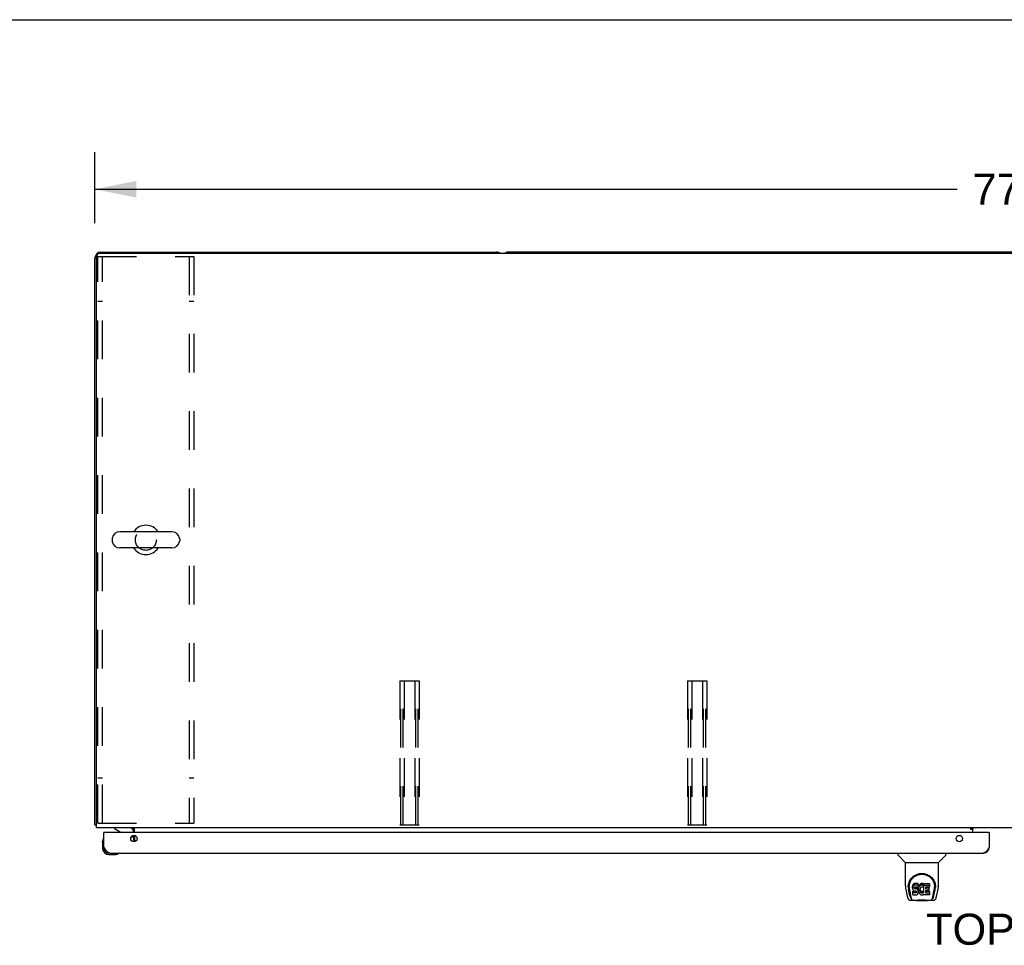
# Model space of a CAD drawing. Header units: inches. Extents: x 0 to 293, y 0 to 190.
# Tile 21 of 28: x 49 to 90, y 151 to 190. Entities that reach past the tile are written whole.
import ezdxf

# ---------------------------------------------------------------- set-up
doc = ezdxf.new("R2010")
doc.units = ezdxf.units.IN
doc.header["$LTSCALE"] = 16.12069
doc.header["$MEASUREMENT"] = 0
doc.linetypes.add('HIDDEN', pattern=[0.2, 0.1, -0.1])
doc.layers.get('0').update_dxf_attribs({"linetype": 'CONTINUOUS'})
for name, color, linetype in [('02___PRT_ALL_AXES', 7, 'CONTINUOUS'), ('DEFAULT_2', 8, 'HIDDEN'), ('DIMENSIONS', 7, 'CONTINUOUS')]:
    doc.layers.add(name, color=color, linetype=linetype)
doc.styles.get("Standard").update_dxf_attribs({"font": 'arial.ttf'})
doc.dimstyles.new('DIMSTYLE_1', dxfattribs={"dimtxt": 1.293103, "dimasz": 1.724138, "dimexe": 0.09, "dimexo": 0.07, "dimgap": 0.0375, "dimtad": 0, "dimtih": 1, "dimtoh": 1, "dimzin": 4, "dimdsep": 46, "dimtxsty": 'Standard', "dimblk": '_FILLED', "dimblk1": '_FILLED', "dimblk2": '_FILLED', "dimcen": 0.09, "dimazin": 1, "dimtfac": 1, "dimtofl": 0, "dimtmove": 0, "dimatfit": 3, "dimldrblk": '_FILLED', "dimfxl": 1, "dimtolj": 1, "dimtzin": 4, "dimarcsym": 0})

# ---------------------------------------------------------------- blocks, each defined once
blk = doc.blocks.new('_FILLED')
at = {"color": 0, "linetype": 'ByBlock'}
blk.add_solid([(0, 0), (-1, 0.2), (-1, -0.2)], dxfattribs=at)
blk = doc.blocks.new('*D1')
at = {"layer": 'DIMENSIONS', "color": 2, "linetype": 'Continuous'}
for p, q in [((51.789, 181.176), (51.789, 184.138)), ((129.539, 181.176), (129.539, 184.138)), ((51.789, 182.586), (87.758, 182.586)), ((129.539, 182.586), (93.57, 182.586))]:
    blk.add_line(p, q, dxfattribs=at)
at = {"layer": 'DIMENSIONS', "color": 2, "linetype": 'Continuous', "xscale": 1.724137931, "yscale": 1.724137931, "zscale": 1.724137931, "rotation": 180}
blk.add_blockref('_FILLED', (51.789, 182.586), dxfattribs=at)
at = {"layer": 'DIMENSIONS', "color": 2, "linetype": 'Continuous', "xscale": 1.724137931, "yscale": 1.724137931, "zscale": 1.724137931}
blk.add_blockref('_FILLED', (129.539, 182.586), dxfattribs=at)
at = {"layer": 'DIMENSIONS', "color": 2, "linetype": 'Continuous', "insert": (90.664, 183.233), "char_height": 1.2931, "width": 4.51865, "attachment_point": 2, "line_spacing_factor": 0.9}
blk.add_mtext('77.75', dxfattribs=at)

msp = doc.modelspace()

# ---------------------------------------------------------------- linework, layer by layer
at = {"color": 7, "linetype": 'Continuous'}
for p, q in [((0, 189.655), (293.103, 189.655)), ((52.039, 179.969), (68.539, 179.969)), ((112.289, 179.969), (69.039, 179.969)), ((51.789, 156.094), (51.789, 179.719)), ((51.852, 155.969), (51.852, 179.782)), ((129.352, 179.907), (51.977, 179.907)), ((54.994, 168.303), (52.834, 168.303)), ((52.504, 168.007), (52.504, 167.931)), ((54.994, 167.635), (52.834, 167.635)), ((55.324, 168.007), (55.324, 167.931)), ((51.789, 156.094), (51.852, 156.094)), ((51.85, 156.056), (51.852, 156.058)), ((129.477, 155.969), (51.852, 155.969)), ((52.184, 155.765), (52.164, 155.765)), ((52.606, 155.969), (52.606, 155.93)), ((52.606, 155.93), (52.844, 155.792)), ((53.393, 155.765), (53.393, 155.812)), ((53.414, 155.765), (53.414, 155.844)), ((53.445, 155.765), (53.445, 155.969)), ((88.325, 155.941), (88.414, 155.941)), ((88.325, 155.893), (88.325, 155.941)), ((88.414, 155.893), (88.325, 155.893)), ((88.414, 155.765), (88.414, 155.969)), ((88.414, 155.928), (88.455, 155.969)), ((89.082, 155.765), (89.102, 155.765)), ((52.104, 155.37), (52.107, 155.408)), ((52.104, 155.37), (52.104, 155.114)), ((52.151, 155.506), (52.149, 155.499)), ((53.283, 155.538), (53.364, 155.619)), ((53.414, 155.382), (53.414, 155.648)), ((53.445, 155.644), (53.445, 155.386)), ((52.164, 155.158), (52.164, 155.114)), ((52.752, 154.896), (52.759, 154.898)), ((85.285, 154.911), (85.285, 154.849)), ((87.293, 154.911), (87.293, 154.849)), ((52.367, 154.851), (52.624, 154.851)), ((52.661, 154.854), (52.624, 154.851)), ((85.594, 154.523), (85.297, 154.821)), ((85.6, 154.517), (86.978, 154.517)), ((85.6, 153.545), (85.6, 154.517)), ((86.978, 153.546), (86.978, 154.517)), ((86.984, 154.523), (87.282, 154.821)), ((85.973, 153.639), (85.951, 153.629)), ((85.996, 153.646), (85.973, 153.639)), ((85.973, 153.572), (85.973, 153.639)), ((86.136, 153.646), (85.996, 153.646)), ((85.996, 153.579), (85.996, 153.646)), ((86.137, 153.603), (86.136, 153.646)), ((86.136, 153.579), (86.136, 153.646)), ((86.252, 153.638), (86.232, 153.629)), ((86.274, 153.643), (86.252, 153.638)), ((86.252, 153.571), (86.252, 153.638)), ((86.296, 153.645), (86.274, 153.643)), ((86.274, 153.576), (86.274, 153.643)), ((86.296, 153.645), (86.318, 153.644)), ((86.296, 153.578), (86.296, 153.645)), ((86.33, 153.643), (86.318, 153.644)), ((86.318, 153.577), (86.318, 153.644)), ((86.34, 153.639), (86.33, 153.643)), ((86.33, 153.576), (86.33, 153.643)), ((86.359, 153.627), (86.34, 153.639)), ((86.34, 153.572), (86.34, 153.639)), ((86.369, 153.644), (86.606, 153.644)), ((86.369, 153.252), (86.369, 153.644)), ((86.61, 153.64), (86.61, 153.498)), ((85.615, 153.402), (85.68, 153.097)), ((85.725, 153.577), (85.724, 153.513)), ((85.788, 153.125), (85.735, 153.395)), ((85.762, 153.504), (85.762, 153.48)), ((85.771, 153.383), (85.829, 153.09)), ((85.905, 153.549), (85.903, 153.525)), ((85.903, 153.459), (85.903, 153.525)), ((85.905, 153.482), (85.903, 153.459)), ((85.903, 153.459), (85.904, 153.435)), ((85.904, 153.435), (85.908, 153.411)), ((85.91, 153.572), (85.905, 153.549)), ((85.905, 153.482), (85.905, 153.549)), ((85.91, 153.506), (85.905, 153.482)), ((85.906, 153.173), (85.906, 153.314)), ((85.908, 153.411), (85.916, 153.389)), ((85.919, 153.595), (85.91, 153.572)), ((85.91, 153.506), (85.91, 153.572)), ((85.919, 153.528), (85.91, 153.506)), ((85.969, 153.319), (85.91, 153.319)), ((85.91, 153.252), (85.91, 153.319)), ((85.969, 153.253), (85.91, 153.252)), ((85.916, 153.389), (85.929, 153.369)), ((85.933, 153.615), (85.919, 153.595)), ((85.919, 153.528), (85.919, 153.595)), ((85.933, 153.548), (85.919, 153.528)), ((85.929, 153.369), (85.945, 153.351)), ((85.942, 153.623), (85.933, 153.615)), ((85.933, 153.548), (85.933, 153.615)), ((85.942, 153.556), (85.933, 153.548)), ((85.951, 153.629), (85.942, 153.623)), ((85.942, 153.556), (85.942, 153.623)), ((85.951, 153.562), (85.942, 153.556)), ((85.945, 153.351), (85.965, 153.338)), ((85.951, 153.562), (85.951, 153.629)), ((85.973, 153.572), (85.951, 153.562)), ((85.965, 153.338), (85.976, 153.334)), ((86.03, 153.32), (85.969, 153.319)), ((85.969, 153.253), (85.969, 153.319)), ((86.03, 153.253), (85.969, 153.253)), ((85.996, 153.579), (85.973, 153.572)), ((85.974, 153.447), (85.975, 153.462)), ((85.975, 153.439), (85.974, 153.447)), ((85.975, 153.462), (85.977, 153.477)), ((85.975, 153.439), (85.975, 153.462)), ((85.977, 153.432), (85.975, 153.439)), ((85.976, 153.334), (85.988, 153.332)), ((85.977, 153.477), (85.98, 153.484)), ((85.977, 153.432), (85.977, 153.477)), ((85.982, 153.426), (85.977, 153.432)), ((85.98, 153.484), (85.986, 153.488)), ((85.982, 153.426), (85.982, 153.485)), ((85.988, 153.422), (85.982, 153.426)), ((85.986, 153.488), (86, 153.493)), ((85.988, 153.489), (85.987, 153.489)), ((86.002, 153.484), (85.988, 153.489)), ((85.988, 153.422), (85.988, 153.489)), ((86.002, 153.418), (85.988, 153.422)), ((85.988, 153.332), (86.035, 153.332)), ((86.136, 153.579), (85.996, 153.579)), ((86, 153.493), (86.015, 153.494)), ((86.026, 153.485), (86.002, 153.484)), ((86.002, 153.418), (86.002, 153.484)), ((86.026, 153.418), (86.002, 153.418)), ((86.015, 153.494), (86.128, 153.494)), ((86.05, 153.484), (86.026, 153.485)), ((86.026, 153.418), (86.026, 153.485)), ((86.05, 153.417), (86.026, 153.418)), ((86.045, 153.321), (86.03, 153.32)), ((86.03, 153.253), (86.03, 153.32)), ((86.045, 153.254), (86.03, 153.253)), ((86.035, 153.332), (86.043, 153.331)), ((86.043, 153.331), (86.05, 153.329)), ((86.052, 153.324), (86.045, 153.321)), ((86.045, 153.254), (86.045, 153.321)), ((86.052, 153.258), (86.045, 153.254)), ((86.074, 153.479), (86.05, 153.484)), ((86.05, 153.417), (86.05, 153.484)), ((86.074, 153.412), (86.05, 153.417)), ((86.05, 153.329), (86.056, 153.324)), ((86.053, 153.326), (86.052, 153.324)), ((86.052, 153.258), (86.052, 153.324)), ((86.057, 153.263), (86.052, 153.258)), ((86.056, 153.324), (86.061, 153.318)), ((86.057, 153.263), (86.057, 153.322)), ((86.067, 153.275), (86.057, 153.263)), ((86.061, 153.318), (86.067, 153.304)), ((86.067, 153.275), (86.067, 153.306)), ((86.067, 153.304), (86.07, 153.289)), ((86.069, 153.282), (86.067, 153.275)), ((86.069, 153.282), (86.069, 153.294)), ((86.07, 153.289), (86.069, 153.282)), ((86.085, 153.474), (86.074, 153.479)), ((86.074, 153.412), (86.074, 153.479)), ((86.085, 153.407), (86.074, 153.412)), ((86.094, 153.467), (86.085, 153.474)), ((86.085, 153.407), (86.085, 153.474)), ((86.094, 153.4), (86.085, 153.407)), ((86.112, 153.45), (86.094, 153.467)), ((86.094, 153.4), (86.094, 153.467)), ((86.112, 153.384), (86.094, 153.4)), ((86.125, 153.43), (86.112, 153.45)), ((86.112, 153.384), (86.112, 153.45)), ((86.125, 153.364), (86.112, 153.384)), ((86.121, 153.214), (86.126, 153.225)), ((86.134, 153.408), (86.125, 153.43)), ((86.125, 153.364), (86.125, 153.43)), ((86.134, 153.341), (86.125, 153.364)), ((86.126, 153.225), (86.135, 153.247)), ((86.128, 153.494), (86.133, 153.495)), ((86.133, 153.495), (86.135, 153.5)), ((86.135, 153.404), (86.134, 153.408)), ((86.134, 153.341), (86.134, 153.408)), ((86.14, 153.318), (86.134, 153.341)), ((86.135, 153.5), (86.136, 153.513)), ((86.14, 153.482), (86.135, 153.438)), ((86.135, 153.371), (86.135, 153.438)), ((86.14, 153.415), (86.135, 153.371)), ((86.135, 153.371), (86.136, 153.349)), ((86.135, 153.247), (86.141, 153.27)), ((86.137, 153.536), (86.136, 153.579)), ((86.136, 153.513), (86.137, 153.536)), ((86.136, 153.349), (86.139, 153.327)), ((86.137, 153.536), (86.137, 153.603)), ((86.139, 153.327), (86.144, 153.305)), ((86.144, 153.504), (86.14, 153.482)), ((86.14, 153.415), (86.14, 153.482)), ((86.144, 153.437), (86.14, 153.415)), ((86.143, 153.294), (86.14, 153.318)), ((86.141, 153.27), (86.143, 153.294)), ((86.143, 153.294), (86.143, 153.309)), ((86.15, 153.525), (86.144, 153.504)), ((86.144, 153.437), (86.144, 153.504)), ((86.15, 153.459), (86.144, 153.437)), ((86.144, 153.305), (86.151, 153.284)), ((86.159, 153.546), (86.15, 153.525)), ((86.15, 153.459), (86.15, 153.525)), ((86.159, 153.479), (86.15, 153.459)), ((86.151, 153.284), (86.172, 153.244)), ((86.169, 153.566), (86.159, 153.546)), ((86.159, 153.479), (86.159, 153.546)), ((86.169, 153.499), (86.159, 153.479)), ((86.182, 153.584), (86.169, 153.566)), ((86.169, 153.499), (86.169, 153.566)), ((86.182, 153.517), (86.169, 153.499)), ((86.172, 153.244), (86.185, 153.226)), ((86.197, 153.601), (86.182, 153.584)), ((86.182, 153.517), (86.182, 153.584)), ((86.197, 153.534), (86.182, 153.517)), ((86.185, 153.226), (86.199, 153.209)), ((86.213, 153.616), (86.197, 153.601)), ((86.197, 153.534), (86.197, 153.601)), ((86.213, 153.549), (86.197, 153.534)), ((86.209, 153.413), (86.205, 153.387)), ((86.205, 153.387), (86.205, 153.36)), ((86.205, 153.36), (86.206, 153.347)), ((86.206, 153.347), (86.206, 153.387)), ((86.206, 153.347), (86.209, 153.334)), ((86.208, 153.406), (86.209, 153.4)), ((86.212, 153.426), (86.209, 153.413)), ((86.209, 153.4), (86.219, 153.376)), ((86.209, 153.334), (86.209, 153.4)), ((86.209, 153.334), (86.219, 153.309)), ((86.218, 153.438), (86.212, 153.426)), ((86.232, 153.629), (86.213, 153.616)), ((86.213, 153.549), (86.213, 153.616)), ((86.232, 153.562), (86.213, 153.549)), ((86.232, 153.461), (86.218, 153.438)), ((86.219, 153.376), (86.233, 153.353)), ((86.219, 153.309), (86.219, 153.376)), ((86.219, 153.309), (86.233, 153.286)), ((86.232, 153.562), (86.232, 153.629)), ((86.252, 153.571), (86.232, 153.562)), ((86.241, 153.471), (86.232, 153.461)), ((86.233, 153.353), (86.241, 153.342)), ((86.233, 153.286), (86.233, 153.353)), ((86.233, 153.286), (86.241, 153.276)), ((86.251, 153.479), (86.241, 153.471)), ((86.241, 153.342), (86.251, 153.334)), ((86.241, 153.276), (86.241, 153.342)), ((86.241, 153.276), (86.251, 153.267)), ((86.276, 153.489), (86.251, 153.479)), ((86.251, 153.334), (86.263, 153.326)), ((86.251, 153.267), (86.251, 153.334)), ((86.251, 153.267), (86.263, 153.259)), ((86.274, 153.576), (86.252, 153.571)), ((86.263, 153.326), (86.275, 153.321)), ((86.263, 153.259), (86.263, 153.326)), ((86.263, 153.259), (86.275, 153.255)), ((86.296, 153.578), (86.274, 153.576)), ((86.275, 153.321), (86.288, 153.319)), ((86.275, 153.255), (86.275, 153.321)), ((86.275, 153.255), (86.288, 153.252)), ((86.289, 153.493), (86.276, 153.489)), ((86.288, 153.319), (86.302, 153.319)), ((86.288, 153.252), (86.288, 153.319)), ((86.288, 153.252), (86.302, 153.252)), ((86.302, 153.493), (86.289, 153.493)), ((86.318, 153.577), (86.296, 153.578)), ((86.316, 153.489), (86.302, 153.493)), ((86.302, 153.319), (86.315, 153.321)), ((86.302, 153.252), (86.302, 153.319)), ((86.302, 153.252), (86.315, 153.254)), ((86.315, 153.321), (86.327, 153.325)), ((86.315, 153.254), (86.315, 153.321)), ((86.315, 153.254), (86.327, 153.258)), ((86.328, 153.485), (86.316, 153.489)), ((86.33, 153.576), (86.318, 153.577)), ((86.327, 153.325), (86.34, 153.33)), ((86.327, 153.258), (86.327, 153.325)), ((86.327, 153.258), (86.34, 153.263)), ((86.34, 153.572), (86.33, 153.576)), ((86.36, 153.555), (86.334, 153.487)), ((86.359, 153.56), (86.34, 153.572)), ((86.34, 153.33), (86.351, 153.338)), ((86.34, 153.263), (86.34, 153.33)), ((86.34, 153.263), (86.351, 153.271)), ((86.351, 153.338), (86.351, 153.271)), ((86.357, 153.336), (86.369, 153.319)), ((86.357, 153.27), (86.369, 153.252)), ((86.359, 153.627), (86.359, 153.56)), ((86.36, 153.624), (86.36, 153.557)), ((86.369, 153.577), (86.606, 153.577)), ((86.439, 153.489), (86.439, 153.422)), ((86.44, 153.331), (86.44, 153.253)), ((86.606, 153.494), (86.444, 153.494)), ((86.444, 153.484), (86.575, 153.484)), ((86.444, 153.418), (86.575, 153.418)), ((86.575, 153.335), (86.445, 153.335)), ((86.445, 153.316), (86.606, 153.316)), ((86.445, 153.249), (86.606, 153.249)), ((86.579, 153.48), (86.579, 153.34)), ((86.611, 153.311), (86.611, 153.172)), ((86.75, 153.09), (86.806, 153.38)), ((86.791, 153.125), (86.844, 153.395)), ((86.806, 153.38), (86.807, 153.383)), ((86.853, 153.577), (86.854, 153.513)), ((86.86, 153.49), (86.86, 153.491)), ((86.898, 153.097), (86.963, 153.402)), ((85.804, 152.943), (86.031, 152.943)), ((85.846, 153.021), (85.839, 153.021)), ((85.845, 153.026), (85.848, 153.016)), ((85.849, 153.015), (85.848, 153.016)), ((85.891, 152.943), (85.89, 152.943)), ((85.91, 153.168), (86.054, 153.168)), ((86.006, 152.943), (86.026, 152.943)), ((86.006, 152.943), (86.028, 152.943)), ((86.051, 152.923), (86.03, 152.943)), ((86.527, 152.923), (86.051, 152.923)), ((86.054, 153.168), (86.066, 153.17)), ((86.066, 153.17), (86.078, 153.174)), ((86.078, 153.174), (86.097, 153.187)), ((86.097, 153.187), (86.114, 153.204)), ((86.114, 153.204), (86.121, 153.214)), ((86.199, 153.209), (86.216, 153.194)), ((86.216, 153.194), (86.234, 153.181)), ((86.234, 153.181), (86.243, 153.176)), ((86.243, 153.176), (86.254, 153.172)), ((86.254, 153.172), (86.276, 153.166)), ((86.276, 153.166), (86.298, 153.164)), ((86.298, 153.164), (86.32, 153.167)), ((86.32, 153.167), (86.341, 153.174)), ((86.341, 153.174), (86.36, 153.185)), ((86.371, 153.185), (86.36, 153.185)), ((86.36, 153.185), (86.36, 153.185)), ((86.371, 153.172), (86.371, 153.185)), ((86.606, 153.168), (86.375, 153.168)), ((86.496, 152.947), (86.524, 152.945)), ((86.527, 152.923), (86.548, 152.943)), ((86.547, 152.943), (86.774, 152.943)), ((86.689, 152.943), (86.687, 152.943)), ((86.73, 153.016), (86.734, 153.026)), ((86.73, 153.015), (86.73, 153.016)), ((86.739, 153.021), (86.732, 153.021))]:
    msp.add_line(p, q, dxfattribs=at)
at = {"color": 3, "linetype": 'Continuous'}
for p, q in [((52.164, 155.158), (52.164, 155.765)), ((89.082, 155.765), (52.184, 155.765)), ((89.102, 155.765), (89.102, 155.158)), ((52.411, 154.911), (88.855, 154.911))]:
    msp.add_line(p, q, dxfattribs=at)
at = {"color": 7, "linetype": 'Continuous'}
for points in [[(51.821, 156.072), (51.813, 156.075), (51.81, 156.076), (51.807, 156.077), (51.804, 156.079), (51.801, 156.08), (51.798, 156.081), (51.796, 156.083), (51.794, 156.084), (51.793, 156.086), (51.791, 156.087), (51.79, 156.089), (51.79, 156.091), (51.789, 156.092), (51.789, 156.094)], [(51.85, 156.056), (51.848, 156.058), (51.845, 156.06), (51.842, 156.062), (51.839, 156.064), (51.836, 156.066), (51.832, 156.068), (51.828, 156.069), (51.824, 156.071), (51.821, 156.072)], [(53.371, 155.939), (53.371, 155.938), (53.372, 155.938), (53.373, 155.939), (53.374, 155.939), (53.375, 155.94), (53.376, 155.94), (53.378, 155.942), (53.379, 155.943), (53.381, 155.945), (53.383, 155.946), (53.386, 155.95)], [(53.386, 155.95), (53.389, 155.952), (53.391, 155.955), (53.393, 155.957), (53.396, 155.959)], [(53.396, 155.959), (53.398, 155.961), (53.401, 155.963)], [(53.401, 155.963), (53.403, 155.965), (53.406, 155.967)], [(53.406, 155.967), (53.408, 155.968), (53.41, 155.969)], [(85.718, 153.503), (85.721, 153.546), (85.729, 153.598), (85.74, 153.647), (85.755, 153.693), (85.774, 153.736), (85.796, 153.777), (85.82, 153.816), (85.847, 153.851), (85.877, 153.885), (85.909, 153.916), (85.943, 153.944), (85.979, 153.97), (86.018, 153.993), (86.059, 154.013), (86.102, 154.03), (86.147, 154.043), (86.193, 154.053), (86.24, 154.059), (86.287, 154.061), (86.335, 154.059), (86.382, 154.054), (86.427, 154.044), (86.472, 154.031), (86.515, 154.015), (86.556, 153.995), (86.595, 153.972), (86.632, 153.947), (86.667, 153.919), (86.699, 153.888), (86.729, 153.855), (86.756, 153.819), (86.781, 153.781), (86.802, 153.74), (86.821, 153.697), (86.837, 153.651), (86.849, 153.603), (86.857, 153.551), (86.86, 153.503)], [(85.762, 153.504), (85.763, 153.524), (85.764, 153.548), (85.767, 153.572), (85.77, 153.596), (85.775, 153.619), (85.781, 153.643), (85.788, 153.665), (85.795, 153.687), (85.804, 153.709), (85.813, 153.73), (85.824, 153.75), (85.834, 153.77), (85.846, 153.789), (85.858, 153.807), (85.871, 153.824), (85.884, 153.841), (85.898, 153.856), (85.912, 153.871), (85.926, 153.886), (85.941, 153.899), (85.956, 153.912), (85.971, 153.924), (85.987, 153.935), (86.002, 153.946), (86.018, 153.955), (86.034, 153.965), (86.05, 153.973)], [(86.05, 153.973), (86.065, 153.981), (86.081, 153.988), (86.097, 153.994), (86.113, 154), (86.129, 154.006), (86.145, 154.011), (86.161, 154.015), (86.177, 154.019), (86.193, 154.022), (86.209, 154.024), (86.225, 154.027), (86.241, 154.028), (86.257, 154.03), (86.273, 154.03), (86.288, 154.031), (86.304, 154.03), (86.32, 154.03), (86.336, 154.029), (86.352, 154.027), (86.368, 154.025), (86.384, 154.022), (86.4, 154.019), (86.416, 154.015), (86.432, 154.011), (86.448, 154.006), (86.464, 154.001), (86.48, 153.995), (86.496, 153.988), (86.512, 153.981)], [(86.512, 153.981), (86.528, 153.973), (86.544, 153.965), (86.56, 153.956), (86.575, 153.946), (86.591, 153.936), (86.606, 153.924), (86.622, 153.913), (86.637, 153.9), (86.651, 153.886), (86.666, 153.872), (86.68, 153.857), (86.694, 153.841), (86.707, 153.825), (86.72, 153.807), (86.732, 153.789), (86.744, 153.77), (86.755, 153.751), (86.765, 153.73), (86.774, 153.709), (86.783, 153.688), (86.791, 153.666), (86.797, 153.643), (86.803, 153.62), (86.808, 153.596), (86.812, 153.572), (86.814, 153.548), (86.816, 153.524), (86.816, 153.504)], [(85.6, 153.545), (85.601, 153.519), (85.604, 153.477), (85.609, 153.434), (85.615, 153.402)], [(85.718, 153.49), (85.718, 153.495), (85.718, 153.503)], [(85.762, 153.48), (85.763, 153.464), (85.764, 153.436), (85.767, 153.408), (85.771, 153.383)], [(85.91, 153.319), (85.91, 153.319), (85.909, 153.319), (85.909, 153.319), (85.908, 153.319), (85.908, 153.318), (85.908, 153.318), (85.907, 153.318), (85.907, 153.317), (85.906, 153.317), (85.906, 153.317), (85.906, 153.316), (85.906, 153.316), (85.906, 153.315), (85.906, 153.314)], [(85.91, 153.252), (85.91, 153.252), (85.909, 153.252), (85.909, 153.252), (85.908, 153.252), (85.908, 153.252), (85.908, 153.251), (85.907, 153.251), (85.907, 153.251), (85.906, 153.25), (85.906, 153.25), (85.906, 153.249), (85.906, 153.249), (85.906, 153.248), (85.906, 153.248)], [(86.807, 153.383), (86.808, 153.387), (86.808, 153.39), (86.809, 153.393), (86.809, 153.396), (86.81, 153.399), (86.81, 153.402), (86.811, 153.405), (86.811, 153.409), (86.812, 153.412), (86.812, 153.416), (86.813, 153.42), (86.813, 153.424), (86.813, 153.428), (86.814, 153.432), (86.814, 153.436), (86.815, 153.44), (86.815, 153.445), (86.815, 153.449), (86.815, 153.454), (86.816, 153.458), (86.816, 153.463), (86.816, 153.468), (86.816, 153.473), (86.816, 153.478), (86.816, 153.504)], [(86.86, 153.503), (86.86, 153.496), (86.86, 153.491)], [(86.963, 153.402), (86.969, 153.434), (86.975, 153.476), (86.978, 153.518), (86.978, 153.546)], [(85.68, 153.097), (85.684, 153.082), (85.689, 153.061), (85.695, 153.043), (85.701, 153.026), (85.708, 153.012), (85.715, 152.998), (85.724, 152.986), (85.733, 152.975), (85.744, 152.965), (85.756, 152.956), (85.77, 152.949), (85.785, 152.945), (85.8, 152.943), (85.804, 152.943)], [(85.829, 153.09), (85.831, 153.078), (85.834, 153.064), (85.837, 153.051), (85.841, 153.038), (85.845, 153.026)], [(85.849, 153.015), (85.854, 153.003), (85.86, 152.99), (85.866, 152.98), (85.873, 152.97), (85.88, 152.962), (85.889, 152.955), (85.897, 152.95), (85.907, 152.945), (85.917, 152.943), (85.925, 152.943)], [(86.026, 152.943), (86.048, 152.945), (86.072, 152.947), (86.096, 152.95), (86.122, 152.952), (86.149, 152.955), (86.176, 152.958), (86.204, 152.96), (86.233, 152.962), (86.263, 152.963), (86.292, 152.963), (86.321, 152.963), (86.35, 152.962), (86.379, 152.96), (86.406, 152.958), (86.433, 152.955), (86.46, 152.952), (86.485, 152.949), (86.509, 152.947), (86.531, 152.945)], [(86.028, 152.943), (86.055, 152.945), (86.082, 152.947), (86.139, 152.953)], [(86.139, 152.953), (86.168, 152.956), (86.198, 152.958), (86.228, 152.96), (86.258, 152.961), (86.289, 152.962), (86.319, 152.961), (86.35, 152.96), (86.38, 152.958), (86.41, 152.956), (86.439, 152.953), (86.496, 152.947)], [(86.524, 152.945), (86.55, 152.943), (86.573, 152.943)], [(86.531, 152.945), (86.553, 152.943), (86.573, 152.943)], [(86.653, 152.943), (86.661, 152.943), (86.671, 152.945), (86.681, 152.95), (86.69, 152.955), (86.698, 152.962), (86.705, 152.97), (86.712, 152.979), (86.718, 152.99), (86.725, 153.003), (86.73, 153.015)], [(86.734, 153.026), (86.737, 153.038), (86.741, 153.051), (86.744, 153.064), (86.747, 153.078), (86.75, 153.09)], [(86.774, 152.943), (86.789, 152.944), (86.802, 152.947), (86.814, 152.952), (86.826, 152.959), (86.837, 152.967), (86.846, 152.976), (86.854, 152.985), (86.862, 152.996), (86.868, 153.008), (86.874, 153.02), (86.88, 153.034), (86.885, 153.049), (86.89, 153.066), (86.895, 153.085), (86.898, 153.097)]]:
    msp.add_lwpolyline(points, dxfattribs=at)
at = {"color": 3, "linetype": 'Continuous'}
for points in [[(52.411, 154.911), (52.4, 154.912), (52.388, 154.914), (52.377, 154.917), (52.366, 154.921), (52.355, 154.927), (52.343, 154.933), (52.332, 154.941), (52.321, 154.95), (52.31, 154.96), (52.299, 154.971), (52.287, 154.983), (52.276, 154.996), (52.265, 155.01), (52.254, 155.024), (52.243, 155.039), (52.231, 155.055), (52.22, 155.071), (52.209, 155.088), (52.198, 155.105), (52.187, 155.123), (52.175, 155.14), (52.164, 155.158)], [(89.102, 155.158), (89.091, 155.14), (89.079, 155.123), (89.068, 155.105), (89.057, 155.088), (89.046, 155.071), (89.034, 155.055), (89.023, 155.039), (89.012, 155.024), (89.001, 155.01), (88.99, 154.996), (88.978, 154.983), (88.967, 154.971), (88.956, 154.96), (88.945, 154.95), (88.934, 154.941), (88.922, 154.933), (88.911, 154.927), (88.9, 154.921), (88.889, 154.917), (88.878, 154.914), (88.866, 154.912), (88.855, 154.911)]]:
    msp.add_lwpolyline(points, dxfattribs=at)
for centre in [(53.414, 155.515), (87.852, 155.515)]:
    msp.add_circle(centre, 0.133, dxfattribs=at)
at = {"color": 7, "linetype": 'Continuous'}
for centre, radius, start, end in [((52.039, 179.719), 0.25, 90, 180), ((68.539, 179.719), 0.25, 48.596, 90), ((69.039, 179.719), 0.25, 90, 131.404), ((51.977, 179.782), 0.125, 90, 180), ((53.914, 167.969), 0.61, 33.2138, 146.7862), ((52.661, 168.007), 0.157, 167.5716, 180), ((52.834, 167.969), 0.334, 90, 167.5716), ((54.994, 167.969), 0.334, 12.4284, 90), ((55.167, 168.007), 0.157, 0, 12.4284), ((52.661, 167.931), 0.157, 180, 192.4284), ((52.834, 167.969), 0.334, 192.4284, 270), ((53.914, 167.969), 0.61, 213.2138, 326.7862), ((54.994, 167.969), 0.334, 270, 347.5716), ((55.167, 167.931), 0.157, 347.5716, 360), ((52.039, 156.219), 0.25, 220.7609, 221.3932), ((52.794, 155.706), 0.1, 36.5468, 59.908), ((53.236, 155.812), 0.157, 0, 90), ((53.289, 155.844), 0.125, 0, 90), ((52.354, 155.37), 0.25, 149.1101, 180), ((52.153, 155.491), 0.015, 96.3796, 149.1101), ((52.149, 155.491), 0.015, 0, 83.6204), ((53.293, 155.69), 0.1, 315, 332.9825), ((52.367, 155.114), 0.263, 180, 270), ((52.367, 155.114), 0.203, 180, 270), ((52.624, 155.101), 0.25, 270, 300.8899), ((52.744, 154.896), 0.015, 6.3796, 90), ((52.744, 154.899), 0.015, 300.8899, 353.6204), ((85.325, 154.849), 0.0394, 180, 225), ((85.608, 154.537), 0.0197, 225, 270), ((86.97, 154.537), 0.0197, 270, 315), ((87.254, 154.849), 0.0394, 315, 360)]:
    msp.add_arc(centre, radius, start, end, dxfattribs=at)
at = {"color": 3, "linetype": 'Continuous'}
for centre, radius, start, end in [((52.184, 155.745), 0.02, 90, 180), ((89.082, 155.745), 0.02, 0, 90), ((52.411, 155.158), 0.246, 180, 270), ((88.855, 155.158), 0.246, 270, 360)]:
    msp.add_arc(centre, radius, start, end, dxfattribs=at)
at = {"color": 7, "linetype": 'Continuous'}
for centre, major_axis, ratio, start_param, end_param in [((86.289, 153.504), (0, 0.565), 0.999848, 1.129542, 1.76365), ((86.606, 153.64), (0.00448, 0), 1, 0, 1.570796), ((86.289, 153.504), (0, 0.565), 0.999848, 4.519536, 5.157611), ((86.33, 153.489), (0, 0.00448), 1, -3.557718, -1.937287), ((86.353, 153.334), (0, 0.00448), 1, 0, 0.651783), ((86.353, 153.267), (0, 0.00448), 1, 0, 0.651783), ((86.353, 153.334), (0.00448, 0), 1, 0.594971, 1.570796), ((86.353, 153.267), (0.00448, 0), 1, 0.594971, 1.570796), ((86.356, 153.624), (0, 0.00448), 1, -1.566905, -0.665444), ((86.356, 153.557), (0.00448, 0), 1, 0.003842, 0.905353), ((86.444, 153.489), (0.00448, 0), 1, 1.570796, 3.141593), ((86.444, 153.489), (0.00448, 0), 1, -3.141593, -1.570796), ((86.444, 153.422), (0.00448, 0), 1, -3.141593, -1.570796), ((86.445, 153.331), (0.00448, 0), 1, 1.570796, 3.141593), ((86.445, 153.32), (0.00448, 0), 1, -3.141593, -1.570796), ((86.445, 153.253), (0.00448, 0), 1, -3.141593, -1.570796), ((86.575, 153.48), (0.00448, 0), 1, 0, 1.570796), ((86.575, 153.413), (0.00448, 0), 1, 0, 1.570796), ((86.575, 153.34), (0.00448, 0), 1, -1.570796, 0), ((86.606, 153.573), (0.00448, 0), 1, 0, 1.570796), ((86.606, 153.498), (0.00448, 0), 1, -1.570796, 0), ((86.606, 153.311), (0.00448, 0), 1, 0, 1.570796), ((86.606, 153.245), (0.00448, 0), 1, 0, 1.570796), ((85.845, 153.376), (0.007, 0.354), 0.213027, -3.923008, -3.13761), ((85.91, 153.173), (0, 0.00483), 1, 1.570796, 3.141593), ((86.375, 153.172), (0.00448, 0), 1, -3.141593, -1.570796), ((86.606, 153.172), (0.00448, 0), 1, -1.570796, 0), ((86.733, 153.376), (-0.007, 0.354), 0.213027, -3.145575, -2.360177)]:
    msp.add_ellipse(centre, major_axis=major_axis, ratio=ratio, start_param=start_param, end_param=end_param, dxfattribs=at)
at = {"layer": '02___PRT_ALL_AXES', "color": 8, "linetype": 'HIDDEN'}
msp.add_circle((53.914, 167.969), 0.438, dxfattribs=at)
at = {"layer": 'DEFAULT_2', "color": 8, "linetype": 'HIDDEN'}
for p, q in [((51.914, 156.157), (51.914, 179.782)), ((51.914, 179.782), (55.914, 179.782)), ((52.101, 156.157), (52.101, 179.782)), ((55.727, 179.782), (55.727, 156.157)), ((55.914, 179.782), (55.914, 156.157)), ((52.101, 177.907), (51.914, 177.907)), ((55.914, 177.907), (55.727, 177.907)), ((64.508, 162.094), (64.508, 156.094)), ((64.508, 162.094), (65.32, 162.094)), ((64.548, 156.094), (64.548, 162.094)), ((64.655, 156.094), (64.655, 162.094)), ((64.695, 162.094), (64.695, 156.094)), ((65.133, 162.094), (65.133, 156.094)), ((65.173, 156.094), (65.173, 162.094)), ((65.28, 156.094), (65.28, 162.094)), ((65.32, 162.094), (65.32, 156.094)), ((76.508, 162.094), (76.508, 156.094)), ((76.508, 162.094), (77.32, 162.094)), ((76.548, 156.094), (76.548, 162.094)), ((76.655, 156.094), (76.655, 162.094)), ((76.695, 162.094), (76.695, 156.094)), ((77.133, 162.094), (77.133, 156.094)), ((77.173, 156.094), (77.173, 162.094)), ((77.28, 156.094), (77.28, 162.094)), ((77.32, 162.094), (77.32, 156.094)), ((52.101, 158.032), (51.914, 158.032)), ((55.914, 158.032), (55.727, 158.032)), ((51.914, 156.157), (55.914, 156.157)), ((64.508, 156.094), (65.32, 156.094)), ((76.508, 156.094), (77.32, 156.094))]:
    msp.add_line(p, q, dxfattribs=at)

# ---------------------------------------------------------------- texts
at = {"layer": 'DIMENSIONS', "color": 2, "linetype": 'Continuous', "insert": (90.88, 152.382), "char_height": 1.2931, "width": 8.81137, "attachment_point": 2, "line_spacing_factor": 0.9}
msp.add_mtext('TOP VIEW', dxfattribs=at)

# ---------------------------------------------------------------- dimensions: what is measured, and where the dimension line sits
at = {"layer": 'DIMENSIONS', "color": 2, "linetype": 'Continuous'}
dim = msp.add_linear_dim(base=(129.539, 182.586), p1=(51.789, 184.208), p2=(129.539, 184.208), dimstyle='DIMSTYLE_1', dxfattribs=at)
dim.commit()
dim.dimension.update_dxf_attribs({"geometry": '*D1', "text_midpoint": (90.669, 182.57), "dimtype": 160})

doc.saveas('drawing.dxf')
